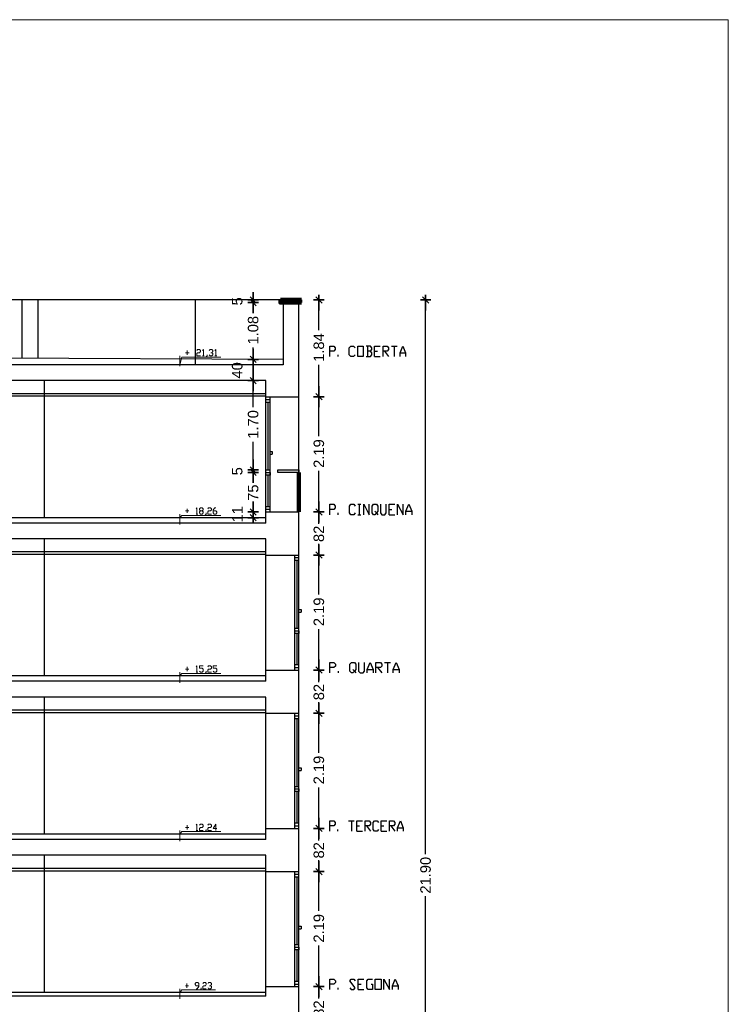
# Model space of a CAD drawing. Header units: metres. Extents: x -1 to 507, y -14 to 23.
# Tile 8 of 8: x 494 to 507, y 5 to 23. Entities that reach past the tile are written whole.
import ezdxf

# ---------------------------------------------------------------- set-up
doc = ezdxf.new("R2010")
doc.units = ezdxf.units.M
doc.header["$PDMODE"] = 65
doc.linetypes.add('CONTINUA', pattern=[0])
doc.layers.add('SECCIONS ACTUAL LONDRES 55', color=7, linetype='CONTINUA', lineweight=25)
doc.styles.add('ARIAL', font='arial.ttf')
doc.dimstyles.new('DIMSTYLE_2', dxfattribs={"dimtxt": 0.2, "dimasz": 0.2, "dimexe": 0, "dimexo": 1e-06, "dimgap": 0.1, "dimtad": 0, "dimrnd": 0.01, "dimzin": 4, "dimdsep": 46, "dimtxsty": 'ARIAL', "dimblk1": 'ALL_ML_STRICH', "dimblk2": 'ALL_ML_STRICH', "dimsah": 1, "dimcen": 0, "dimse1": 1, "dimse2": 1, "dimclrd": 2, "dimclre": 2, "dimclrt": 2, "dimadec": 0, "dimazin": 0, "dimtfac": 1, "dimtdec": 0, "dimtix": 1, "dimtmove": 2, "dimatfit": 3, "dimfxl": 0, "dimtzin": 0, "dimlwd": 0, "dimlwe": 35, "dimarcsym": 0})
doc.dimstyles.new('DIMSTYLE_3', dxfattribs={"dimtxt": 0.2, "dimasz": 0.2, "dimexe": 0, "dimexo": 1e-06, "dimgap": 0.1, "dimtad": 0, "dimrnd": 0.01, "dimzin": 4, "dimdsep": 46, "dimtxsty": 'ARIAL', "dimblk1": 'ALL_ML_STRICH', "dimblk2": 'ALL_ML_STRICH', "dimsah": 1, "dimcen": 0, "dimse1": 1, "dimse2": 1, "dimclrd": 2, "dimclre": 2, "dimclrt": 2, "dimadec": 0, "dimazin": 0, "dimtfac": 1, "dimtdec": 0, "dimtix": 1, "dimtmove": 2, "dimatfit": 3, "dimfxl": 0, "dimtzin": 0, "dimlwd": 0, "dimlwe": 35, "dimarcsym": 0})
doc.dimstyles.new('DIMSTYLE_5', dxfattribs={"dimtxt": 0.2, "dimasz": 0.2, "dimexe": 0, "dimexo": 1e-06, "dimgap": 0.1, "dimtad": 0, "dimdec": 0, "dimlfac": 100, "dimrnd": 1, "dimzin": 4, "dimdsep": 46, "dimtxsty": 'ARIAL', "dimblk1": 'ALL_ML_STRICH', "dimblk2": 'ALL_ML_STRICH', "dimsah": 1, "dimcen": 0, "dimse1": 1, "dimse2": 1, "dimclrd": 2, "dimclre": 2, "dimclrt": 2, "dimadec": 0, "dimazin": 0, "dimtfac": 1, "dimtdec": 0, "dimtix": 1, "dimtmove": 2, "dimatfit": 3, "dimfxl": 0, "dimtzin": 0, "dimlwd": 0, "dimlwe": 35, "dimarcsym": 0})
doc.dimstyles.new('DIMSTYLE_8', dxfattribs={"dimtxt": 0.2, "dimasz": 0.2, "dimexe": 0, "dimexo": 1e-06, "dimgap": 0.1, "dimtad": 2, "dimdec": 0, "dimlfac": 100, "dimrnd": 1, "dimzin": 4, "dimdsep": 46, "dimtxsty": 'ARIAL', "dimblk1": 'ALL_ML_STRICH', "dimblk2": 'ALL_ML_STRICH', "dimsah": 1, "dimcen": 0, "dimse1": 1, "dimse2": 1, "dimclrd": 2, "dimclre": 2, "dimclrt": 2, "dimadec": 0, "dimazin": 0, "dimtfac": 1, "dimtdec": 0, "dimtix": 1, "dimtmove": 2, "dimatfit": 3, "dimfxl": 0, "dimtvp": 1.2, "dimtzin": 0, "dimlwd": 0, "dimlwe": 35, "dimarcsym": 0})

# ---------------------------------------------------------------- blocks, each defined once
blk = doc.blocks.new('ALL_ML_STRICH')
at = {"color": 0, "linetype": 'ByBlock', "lineweight": -2}
for p, q in [((-1, 0), (0.5, 0)), ((-0.3, -0.3), (0.3, 0.3)), ((0, -0.5), (0, 0.5))]:
    blk.add_line(p, q, dxfattribs=at)
blk = doc.blocks.new('*D3')
at = {"layer": 'DEFPOINTS', "color": 2, "linetype": 'CONTINUA', "lineweight": 35, "transparency": 33554687}
for p in [(499.103, 17.923), (499.382, -3.977), (501.514, -3.977)]:
    blk.add_point(p, dxfattribs=at)
at = {"layer": 'SECCIONS ACTUAL LONDRES 55', "color": 2, "linetype": 'CONTINUA', "lineweight": -2, "transparency": 33554687}
for p, q in [((501.514, 7.38), (501.514, 17.923)), ((501.514, -3.977), (501.514, 6.58))]:
    blk.add_line(p, q, dxfattribs=at)
at = {"layer": 'SECCIONS ACTUAL LONDRES 55', "color": 2, "linetype": 'CONTINUA', "lineweight": 35, "transparency": 33554687, "xscale": 0.2, "yscale": 0.2, "zscale": 0.2}
for p, rotation in [((501.514, 17.923), 90), ((501.514, -3.977), 270)]:
    blk.add_blockref('ALL_ML_STRICH', p, dxfattribs=dict(at, rotation=rotation))
at = {"layer": 'SECCIONS ACTUAL LONDRES 55', "color": 2, "linetype": 'CONTINUA', "lineweight": 35, "transparency": 33554687, "insert": (501.514, 6.98), "char_height": 0.2, "width": 1, "attachment_point": 5, "rotation": 90, "style": 'ARIAL'}
blk.add_mtext('\\A1;{21.90}', dxfattribs=at)
blk = doc.blocks.new('*D20')
at = {"layer": 'DEFPOINTS', "color": 2, "linetype": 'CONTINUA', "lineweight": 35, "transparency": 33554687}
for p in [(498.472, 13.892), (498.232, 13.78), (498.278, 13.78)]:
    blk.add_point(p, dxfattribs=at)
at = {"layer": 'SECCIONS ACTUAL LONDRES 55', "color": 2, "linetype": 'CONTINUA', "lineweight": -2, "transparency": 33554687}
blk.add_line((498.232, 13.78), (498.232, 13.892), dxfattribs=at)
at = {"layer": 'SECCIONS ACTUAL LONDRES 55', "color": 2, "linetype": 'CONTINUA', "lineweight": 35, "transparency": 33554687, "xscale": 0.2, "yscale": 0.2, "zscale": 0.2}
for p, rotation in [((498.232, 13.892), 90), ((498.232, 13.78), 270)]:
    blk.add_blockref('ALL_ML_STRICH', p, dxfattribs=dict(at, rotation=rotation))
at = {"layer": 'SECCIONS ACTUAL LONDRES 55', "color": 2, "linetype": 'CONTINUA', "lineweight": 35, "transparency": 33554687, "insert": (497.932, 13.846), "char_height": 0.2, "width": 0.4, "attachment_point": 5, "rotation": 90, "style": 'ARIAL'}
blk.add_mtext('\\A1;{11}', dxfattribs=at)
blk = doc.blocks.new('*D21')
at = {"layer": 'DEFPOINTS', "color": 2, "linetype": 'CONTINUA', "lineweight": 35, "transparency": 33554687}
for p in [(498.701, 14.641), (498.232, 13.892), (498.472, 13.892)]:
    blk.add_point(p, dxfattribs=at)
at = {"layer": 'SECCIONS ACTUAL LONDRES 55', "color": 2, "linetype": 'CONTINUA', "lineweight": -2, "transparency": 33554687}
for p, q in [((498.232, 14.447), (498.232, 14.641)), ((498.232, 13.892), (498.232, 14.067))]:
    blk.add_line(p, q, dxfattribs=at)
at = {"layer": 'SECCIONS ACTUAL LONDRES 55', "color": 2, "linetype": 'CONTINUA', "lineweight": 35, "transparency": 33554687, "xscale": 0.2, "yscale": 0.2, "zscale": 0.2}
for p, rotation in [((498.232, 14.641), 90), ((498.232, 13.892), 270)]:
    blk.add_blockref('ALL_ML_STRICH', p, dxfattribs=dict(at, rotation=rotation))
at = {"layer": 'SECCIONS ACTUAL LONDRES 55', "color": 2, "linetype": 'CONTINUA', "lineweight": 35, "transparency": 33554687, "insert": (498.232, 14.257), "char_height": 0.2, "width": 0.4, "attachment_point": 5, "rotation": 90, "style": 'ARIAL'}
blk.add_mtext('\\A1;{75}', dxfattribs=at)
blk = doc.blocks.new('*D22')
at = {"layer": 'DEFPOINTS', "color": 2, "linetype": 'CONTINUA', "lineweight": 35, "transparency": 33554687}
for p in [(498.232, 14.641), (498.701, 14.691), (498.701, 14.641)]:
    blk.add_point(p, dxfattribs=at)
at = {"layer": 'SECCIONS ACTUAL LONDRES 55', "color": 2, "linetype": 'CONTINUA', "lineweight": -2, "transparency": 33554687}
blk.add_line((498.232, 14.641), (498.232, 14.691), dxfattribs=at)
at = {"layer": 'SECCIONS ACTUAL LONDRES 55', "color": 2, "linetype": 'CONTINUA', "lineweight": 35, "transparency": 33554687, "xscale": 0.2, "yscale": 0.2, "zscale": 0.2}
for p, rotation in [((498.232, 14.641), 270), ((498.232, 14.691), 90)]:
    blk.add_blockref('ALL_ML_STRICH', p, dxfattribs=dict(at, rotation=rotation))
at = {"layer": 'SECCIONS ACTUAL LONDRES 55', "color": 2, "linetype": 'CONTINUA', "lineweight": 35, "transparency": 33554687, "insert": (497.929, 14.664), "char_height": 0.2, "width": 0.2, "attachment_point": 5, "rotation": 90, "style": 'ARIAL'}
blk.add_mtext('\\A1;{5}', dxfattribs=at)
blk = doc.blocks.new('*D23')
at = {"layer": 'DEFPOINTS', "color": 2, "linetype": 'CONTINUA', "lineweight": 35, "transparency": 33554687}
for p in [(498.355, 16.39), (498.232, 14.691), (498.701, 14.691)]:
    blk.add_point(p, dxfattribs=at)
at = {"layer": 'SECCIONS ACTUAL LONDRES 55', "color": 2, "linetype": 'CONTINUA', "lineweight": -2, "transparency": 33554687}
for p, q in [((498.232, 15.885), (498.232, 16.39)), ((498.232, 14.691), (498.232, 15.225))]:
    blk.add_line(p, q, dxfattribs=at)
at = {"layer": 'SECCIONS ACTUAL LONDRES 55', "color": 2, "linetype": 'CONTINUA', "lineweight": 35, "transparency": 33554687, "xscale": 0.2, "yscale": 0.2, "zscale": 0.2}
for p, rotation in [((498.232, 16.39), 90), ((498.232, 14.691), 270)]:
    blk.add_blockref('ALL_ML_STRICH', p, dxfattribs=dict(at, rotation=rotation))
at = {"layer": 'SECCIONS ACTUAL LONDRES 55', "color": 2, "linetype": 'CONTINUA', "lineweight": 35, "transparency": 33554687, "insert": (498.232, 15.555), "char_height": 0.2, "width": 0.8, "attachment_point": 5, "rotation": 90, "style": 'ARIAL'}
blk.add_mtext('\\A1;{1.70}', dxfattribs=at)
blk = doc.blocks.new('*D24')
at = {"layer": 'DEFPOINTS', "color": 2, "linetype": 'CONTINUA', "lineweight": 35, "transparency": 33554687}
for p in [(498.727, 16.793), (498.232, 16.39), (498.355, 16.39)]:
    blk.add_point(p, dxfattribs=at)
at = {"layer": 'SECCIONS ACTUAL LONDRES 55', "color": 2, "linetype": 'CONTINUA', "lineweight": -2, "transparency": 33554687}
blk.add_line((498.232, 16.39), (498.232, 16.793), dxfattribs=at)
at = {"layer": 'SECCIONS ACTUAL LONDRES 55', "color": 2, "linetype": 'CONTINUA', "lineweight": 35, "transparency": 33554687, "xscale": 0.2, "yscale": 0.2, "zscale": 0.2}
for p, rotation in [((498.232, 16.793), 90), ((498.232, 16.39), 270)]:
    blk.add_blockref('ALL_ML_STRICH', p, dxfattribs=dict(at, rotation=rotation))
at = {"layer": 'SECCIONS ACTUAL LONDRES 55', "color": 2, "linetype": 'CONTINUA', "lineweight": 35, "transparency": 33554687, "insert": (497.929, 16.583), "char_height": 0.2, "width": 0.4, "attachment_point": 5, "rotation": 90, "style": 'ARIAL'}
blk.add_mtext('\\A1;{40}', dxfattribs=at)
blk = doc.blocks.new('*D25')
at = {"layer": 'DEFPOINTS', "color": 2, "linetype": 'CONTINUA', "lineweight": 35, "transparency": 33554687}
for p in [(498.752, 17.873), (498.232, 16.793), (498.727, 16.793)]:
    blk.add_point(p, dxfattribs=at)
at = {"layer": 'SECCIONS ACTUAL LONDRES 55', "color": 2, "linetype": 'CONTINUA', "lineweight": -2, "transparency": 33554687}
for p, q in [((498.232, 17.677), (498.232, 17.873)), ((498.232, 16.793), (498.232, 17.017))]:
    blk.add_line(p, q, dxfattribs=at)
at = {"layer": 'SECCIONS ACTUAL LONDRES 55', "color": 2, "linetype": 'CONTINUA', "lineweight": 35, "transparency": 33554687, "xscale": 0.2, "yscale": 0.2, "zscale": 0.2}
for p, rotation in [((498.232, 17.873), 90), ((498.232, 16.793), 270)]:
    blk.add_blockref('ALL_ML_STRICH', p, dxfattribs=dict(at, rotation=rotation))
at = {"layer": 'SECCIONS ACTUAL LONDRES 55', "color": 2, "linetype": 'CONTINUA', "lineweight": 35, "transparency": 33554687, "insert": (498.232, 17.347), "char_height": 0.2, "width": 0.8, "attachment_point": 5, "rotation": 90, "style": 'ARIAL'}
blk.add_mtext('\\A1;{1.08}', dxfattribs=at)
blk = doc.blocks.new('*D26')
at = {"layer": 'DEFPOINTS', "color": 2, "linetype": 'CONTINUA', "lineweight": 35, "transparency": 33554687}
for p in [(498.232, 17.873), (498.752, 17.923), (498.752, 17.873)]:
    blk.add_point(p, dxfattribs=at)
at = {"layer": 'SECCIONS ACTUAL LONDRES 55', "color": 2, "linetype": 'CONTINUA', "lineweight": -2, "transparency": 33554687}
blk.add_line((498.232, 17.873), (498.232, 17.923), dxfattribs=at)
at = {"layer": 'SECCIONS ACTUAL LONDRES 55', "color": 2, "linetype": 'CONTINUA', "lineweight": 35, "transparency": 33554687, "xscale": 0.2, "yscale": 0.2, "zscale": 0.2}
for p, rotation in [((498.232, 17.873), 270), ((498.232, 17.923), 90)]:
    blk.add_blockref('ALL_ML_STRICH', p, dxfattribs=dict(at, rotation=rotation))
at = {"layer": 'SECCIONS ACTUAL LONDRES 55', "color": 2, "linetype": 'CONTINUA', "lineweight": 35, "transparency": 33554687, "insert": (497.929, 17.896), "char_height": 0.2, "width": 0.2, "attachment_point": 5, "rotation": 90, "style": 'ARIAL'}
blk.add_mtext('\\A1;{5}', dxfattribs=at)
blk = doc.blocks.new('*D92')
at = {"layer": 'DEFPOINTS', "color": 2, "linetype": 'CONTINUA', "lineweight": 35, "transparency": 33554687}
for p in [(499.103, 4.862), (499.103, 4.041), (499.483, 4.041)]:
    blk.add_point(p, dxfattribs=at)
at = {"layer": 'SECCIONS ACTUAL LONDRES 55', "color": 2, "linetype": 'CONTINUA', "lineweight": -2, "transparency": 33554687}
for p, q in [((499.483, 4.634), (499.483, 4.862)), ((499.483, 4.041), (499.483, 4.254))]:
    blk.add_line(p, q, dxfattribs=at)
at = {"layer": 'SECCIONS ACTUAL LONDRES 55', "color": 2, "linetype": 'CONTINUA', "lineweight": 35, "transparency": 33554687, "xscale": 0.2, "yscale": 0.2, "zscale": 0.2}
for p, rotation in [((499.483, 4.862), 90), ((499.483, 4.041), 270)]:
    blk.add_blockref('ALL_ML_STRICH', p, dxfattribs=dict(at, rotation=rotation))
at = {"layer": 'SECCIONS ACTUAL LONDRES 55', "color": 2, "linetype": 'CONTINUA', "lineweight": 35, "transparency": 33554687, "insert": (499.483, 4.444), "char_height": 0.2, "width": 0.4, "attachment_point": 5, "rotation": 90, "style": 'ARIAL'}
blk.add_mtext('\\A1;{82}', dxfattribs=at)
blk = doc.blocks.new('*D93')
at = {"layer": 'DEFPOINTS', "color": 2, "linetype": 'CONTINUA', "lineweight": 35, "transparency": 33554687}
for p in [(499.103, 7.051), (499.103, 4.862), (499.483, 4.862)]:
    blk.add_point(p, dxfattribs=at)
at = {"layer": 'SECCIONS ACTUAL LONDRES 55', "color": 2, "linetype": 'CONTINUA', "lineweight": -2, "transparency": 33554687}
for p, q in [((499.483, 6.301), (499.483, 7.051)), ((499.483, 4.862), (499.483, 5.641))]:
    blk.add_line(p, q, dxfattribs=at)
at = {"layer": 'SECCIONS ACTUAL LONDRES 55', "color": 2, "linetype": 'CONTINUA', "lineweight": 35, "transparency": 33554687, "xscale": 0.2, "yscale": 0.2, "zscale": 0.2}
for p, rotation in [((499.483, 7.051), 90), ((499.483, 4.862), 270)]:
    blk.add_blockref('ALL_ML_STRICH', p, dxfattribs=dict(at, rotation=rotation))
at = {"layer": 'SECCIONS ACTUAL LONDRES 55', "color": 2, "linetype": 'CONTINUA', "lineweight": 35, "transparency": 33554687, "insert": (499.483, 5.971), "char_height": 0.2, "width": 0.8, "attachment_point": 5, "rotation": 90, "style": 'ARIAL'}
blk.add_mtext('\\A1;{2.19}', dxfattribs=at)
blk = doc.blocks.new('*D94')
at = {"layer": 'DEFPOINTS', "color": 2, "linetype": 'CONTINUA', "lineweight": 35, "transparency": 33554687}
for p in [(499.103, 7.872), (499.103, 7.051), (499.483, 7.051)]:
    blk.add_point(p, dxfattribs=at)
at = {"layer": 'SECCIONS ACTUAL LONDRES 55', "color": 2, "linetype": 'CONTINUA', "lineweight": -2, "transparency": 33554687}
for p, q in [((499.483, 7.644), (499.483, 7.872)), ((499.483, 7.051), (499.483, 7.264))]:
    blk.add_line(p, q, dxfattribs=at)
at = {"layer": 'SECCIONS ACTUAL LONDRES 55', "color": 2, "linetype": 'CONTINUA', "lineweight": 35, "transparency": 33554687, "xscale": 0.2, "yscale": 0.2, "zscale": 0.2}
for p, rotation in [((499.483, 7.872), 90), ((499.483, 7.051), 270)]:
    blk.add_blockref('ALL_ML_STRICH', p, dxfattribs=dict(at, rotation=rotation))
at = {"layer": 'SECCIONS ACTUAL LONDRES 55', "color": 2, "linetype": 'CONTINUA', "lineweight": 35, "transparency": 33554687, "insert": (499.483, 7.454), "char_height": 0.2, "width": 0.4, "attachment_point": 5, "rotation": 90, "style": 'ARIAL'}
blk.add_mtext('\\A1;{82}', dxfattribs=at)
blk = doc.blocks.new('*D95')
at = {"layer": 'DEFPOINTS', "color": 2, "linetype": 'CONTINUA', "lineweight": 35, "transparency": 33554687}
for p in [(499.103, 10.061), (499.103, 7.872), (499.483, 7.872)]:
    blk.add_point(p, dxfattribs=at)
at = {"layer": 'SECCIONS ACTUAL LONDRES 55', "color": 2, "linetype": 'CONTINUA', "lineweight": -2, "transparency": 33554687}
for p, q in [((499.483, 9.311), (499.483, 10.061)), ((499.483, 7.872), (499.483, 8.651))]:
    blk.add_line(p, q, dxfattribs=at)
at = {"layer": 'SECCIONS ACTUAL LONDRES 55', "color": 2, "linetype": 'CONTINUA', "lineweight": 35, "transparency": 33554687, "xscale": 0.2, "yscale": 0.2, "zscale": 0.2}
for p, rotation in [((499.483, 10.061), 90), ((499.483, 7.872), 270)]:
    blk.add_blockref('ALL_ML_STRICH', p, dxfattribs=dict(at, rotation=rotation))
at = {"layer": 'SECCIONS ACTUAL LONDRES 55', "color": 2, "linetype": 'CONTINUA', "lineweight": 35, "transparency": 33554687, "insert": (499.483, 8.981), "char_height": 0.2, "width": 0.8, "attachment_point": 5, "rotation": 90, "style": 'ARIAL'}
blk.add_mtext('\\A1;{2.19}', dxfattribs=at)
blk = doc.blocks.new('*D96')
at = {"layer": 'DEFPOINTS', "color": 2, "linetype": 'CONTINUA', "lineweight": 35, "transparency": 33554687}
for p in [(499.103, 10.882), (499.103, 10.061), (499.483, 10.061)]:
    blk.add_point(p, dxfattribs=at)
at = {"layer": 'SECCIONS ACTUAL LONDRES 55', "color": 2, "linetype": 'CONTINUA', "lineweight": -2, "transparency": 33554687}
for p, q in [((499.483, 10.654), (499.483, 10.882)), ((499.483, 10.061), (499.483, 10.274))]:
    blk.add_line(p, q, dxfattribs=at)
at = {"layer": 'SECCIONS ACTUAL LONDRES 55', "color": 2, "linetype": 'CONTINUA', "lineweight": 35, "transparency": 33554687, "xscale": 0.2, "yscale": 0.2, "zscale": 0.2}
for p, rotation in [((499.483, 10.882), 90), ((499.483, 10.061), 270)]:
    blk.add_blockref('ALL_ML_STRICH', p, dxfattribs=dict(at, rotation=rotation))
at = {"layer": 'SECCIONS ACTUAL LONDRES 55', "color": 2, "linetype": 'CONTINUA', "lineweight": 35, "transparency": 33554687, "insert": (499.483, 10.464), "char_height": 0.2, "width": 0.4, "attachment_point": 5, "rotation": 90, "style": 'ARIAL'}
blk.add_mtext('\\A1;{82}', dxfattribs=at)
blk = doc.blocks.new('*D97')
at = {"layer": 'DEFPOINTS', "color": 2, "linetype": 'CONTINUA', "lineweight": 35, "transparency": 33554687}
for p in [(499.103, 13.071), (499.103, 10.882), (499.483, 10.882)]:
    blk.add_point(p, dxfattribs=at)
at = {"layer": 'SECCIONS ACTUAL LONDRES 55', "color": 2, "linetype": 'CONTINUA', "lineweight": -2, "transparency": 33554687}
for p, q in [((499.483, 12.321), (499.483, 13.071)), ((499.483, 10.882), (499.483, 11.661))]:
    blk.add_line(p, q, dxfattribs=at)
at = {"layer": 'SECCIONS ACTUAL LONDRES 55', "color": 2, "linetype": 'CONTINUA', "lineweight": 35, "transparency": 33554687, "xscale": 0.2, "yscale": 0.2, "zscale": 0.2}
for p, rotation in [((499.483, 13.071), 90), ((499.483, 10.882), 270)]:
    blk.add_blockref('ALL_ML_STRICH', p, dxfattribs=dict(at, rotation=rotation))
at = {"layer": 'SECCIONS ACTUAL LONDRES 55', "color": 2, "linetype": 'CONTINUA', "lineweight": 35, "transparency": 33554687, "insert": (499.483, 11.991), "char_height": 0.2, "width": 0.8, "attachment_point": 5, "rotation": 90, "style": 'ARIAL'}
blk.add_mtext('\\A1;{2.19}', dxfattribs=at)
blk = doc.blocks.new('*D98')
at = {"layer": 'DEFPOINTS', "color": 2, "linetype": 'CONTINUA', "lineweight": 35, "transparency": 33554687}
for p in [(499.103, 13.892), (499.103, 13.071), (499.483, 13.071)]:
    blk.add_point(p, dxfattribs=at)
at = {"layer": 'SECCIONS ACTUAL LONDRES 55', "color": 2, "linetype": 'CONTINUA', "lineweight": -2, "transparency": 33554687}
for p, q in [((499.483, 13.664), (499.483, 13.892)), ((499.483, 13.071), (499.483, 13.284))]:
    blk.add_line(p, q, dxfattribs=at)
at = {"layer": 'SECCIONS ACTUAL LONDRES 55', "color": 2, "linetype": 'CONTINUA', "lineweight": 35, "transparency": 33554687, "xscale": 0.2, "yscale": 0.2, "zscale": 0.2}
for p, rotation in [((499.483, 13.892), 90), ((499.483, 13.071), 270)]:
    blk.add_blockref('ALL_ML_STRICH', p, dxfattribs=dict(at, rotation=rotation))
at = {"layer": 'SECCIONS ACTUAL LONDRES 55', "color": 2, "linetype": 'CONTINUA', "lineweight": 35, "transparency": 33554687, "insert": (499.483, 13.474), "char_height": 0.2, "width": 0.4, "attachment_point": 5, "rotation": 90, "style": 'ARIAL'}
blk.add_mtext('\\A1;{82}', dxfattribs=at)
blk = doc.blocks.new('*D99')
at = {"layer": 'DEFPOINTS', "color": 2, "linetype": 'CONTINUA', "lineweight": 35, "transparency": 33554687}
for p in [(499.103, 16.081), (499.103, 13.892), (499.483, 13.892)]:
    blk.add_point(p, dxfattribs=at)
at = {"layer": 'SECCIONS ACTUAL LONDRES 55', "color": 2, "linetype": 'CONTINUA', "lineweight": -2, "transparency": 33554687}
for p, q in [((499.483, 15.331), (499.483, 16.081)), ((499.483, 13.892), (499.483, 14.671))]:
    blk.add_line(p, q, dxfattribs=at)
at = {"layer": 'SECCIONS ACTUAL LONDRES 55', "color": 2, "linetype": 'CONTINUA', "lineweight": 35, "transparency": 33554687, "xscale": 0.2, "yscale": 0.2, "zscale": 0.2}
for p, rotation in [((499.483, 16.081), 90), ((499.483, 13.892), 270)]:
    blk.add_blockref('ALL_ML_STRICH', p, dxfattribs=dict(at, rotation=rotation))
at = {"layer": 'SECCIONS ACTUAL LONDRES 55', "color": 2, "linetype": 'CONTINUA', "lineweight": 35, "transparency": 33554687, "insert": (499.483, 15.001), "char_height": 0.2, "width": 0.8, "attachment_point": 5, "rotation": 90, "style": 'ARIAL'}
blk.add_mtext('\\A1;{2.19}', dxfattribs=at)
blk = doc.blocks.new('*D100')
at = {"layer": 'DEFPOINTS', "color": 2, "linetype": 'CONTINUA', "lineweight": 35, "transparency": 33554687}
for p in [(499.103, 17.923), (499.103, 16.081), (499.483, 16.081)]:
    blk.add_point(p, dxfattribs=at)
at = {"layer": 'SECCIONS ACTUAL LONDRES 55', "color": 2, "linetype": 'CONTINUA', "lineweight": -2, "transparency": 33554687}
for p, q in [((499.483, 17.347), (499.483, 17.923)), ((499.483, 16.081), (499.483, 16.687))]:
    blk.add_line(p, q, dxfattribs=at)
at = {"layer": 'SECCIONS ACTUAL LONDRES 55', "color": 2, "linetype": 'CONTINUA', "lineweight": 35, "transparency": 33554687, "xscale": 0.2, "yscale": 0.2, "zscale": 0.2}
for p, rotation in [((499.483, 17.923), 90), ((499.483, 16.081), 270)]:
    blk.add_blockref('ALL_ML_STRICH', p, dxfattribs=dict(at, rotation=rotation))
at = {"layer": 'SECCIONS ACTUAL LONDRES 55', "color": 2, "linetype": 'CONTINUA', "lineweight": 35, "transparency": 33554687, "insert": (499.483, 17.017), "char_height": 0.2, "width": 0.8, "attachment_point": 5, "rotation": 90, "style": 'ARIAL'}
blk.add_mtext('\\A1;{1.84}', dxfattribs=at)

msp = doc.modelspace()

# ---------------------------------------------------------------- hatches: boundary and pattern name
at = {"layer": 'SECCIONS ACTUAL LONDRES 55', "linetype": 'CONTINUA', "lineweight": 140, "transparency": 33554687}
msp.add_hatch(color=240, dxfattribs=at).paths.add_polyline_path([(498.752, 17.873), (499.153, 17.873), (499.153, 17.923), (498.752, 17.923)])

# ---------------------------------------------------------------- linework, layer by layer
at = {"layer": 'SECCIONS ACTUAL LONDRES 55', "color": 7, "linetype": 'CONTINUA', "lineweight": 25, "transparency": 33554687}
for p, q in [((499.103, 17.923), (488.782, 17.923)), ((493.832, 17.923), (493.832, 16.813)), ((494.133, 17.923), (494.133, 16.813)), ((497.13, 17.923), (497.13, 16.69)), ((498.752, 17.923), (499.153, 17.923)), ((498.752, 17.873), (498.752, 17.923)), ((499.153, 17.873), (498.752, 17.873)), ((498.802, 17.873), (498.802, 16.69)), ((499.103, 0.709), (499.103, 17.873)), ((499.153, 17.923), (499.153, 17.873)), ((500.409, 17.046), (500.409, 16.847)), ((500.866, 17.046), (500.972, 17.046)), ((500.917, 17.046), (500.917, 16.847)), ((499.85, 16.847), (499.85, 16.881)), ((500.544, 16.949), (500.599, 16.949)), ((500.73, 16.949), (500.811, 16.847)), ((501.027, 16.915), (501.133, 16.915)), ((498.802, 16.69), (472.847, 16.69)), ((498.802, 16.792), (488.782, 16.839)), ((500.544, 16.847), (500.65, 16.847)), ((498.472, 16.39), (472.847, 16.39)), ((494.26, 13.78), (494.26, 16.39)), ((498.472, 13.68), (498.472, 16.39)), ((498.472, 16.14), (472.847, 16.14)), ((498.472, 16.09), (472.847, 16.09)), ((498.472, 16.081), (499.103, 16.081)), ((498.472, 16.031), (498.553, 16.031)), ((498.472, 15.981), (498.553, 15.981)), ((498.512, 15.981), (498.512, 14.691)), ((498.553, 13.892), (498.553, 16.081)), ((498.553, 15.042), (498.593, 15.042)), ((498.553, 14.992), (498.593, 14.992)), ((498.593, 15.042), (498.593, 15.042)), ((498.593, 15.042), (498.593, 14.992)), ((498.593, 14.992), (498.593, 14.992)), ((498.472, 14.691), (498.553, 14.691)), ((498.472, 14.641), (498.553, 14.641)), ((498.512, 14.691), (498.553, 14.691)), ((498.512, 14.641), (498.553, 14.641)), ((498.553, 14.641), (498.553, 14.591)), ((498.553, 14.591), (498.472, 14.591)), ((498.512, 14.591), (498.512, 13.996)), ((498.472, 13.996), (498.553, 13.996)), ((498.472, 13.941), (498.553, 13.941)), ((498.472, 13.892), (499.103, 13.892)), ((499.85, 13.837), (499.85, 13.871)), ((500.227, 14.036), (500.282, 14.036)), ((500.252, 14.036), (500.252, 13.837)), ((500.819, 13.939), (500.874, 13.939)), ((501.141, 13.905), (501.251, 13.905)), ((498.472, 13.78), (472.847, 13.78)), ((498.472, 13.68), (472.847, 13.68)), ((500.227, 13.837), (500.282, 13.837)), ((500.819, 13.837), (500.929, 13.837)), ((498.472, 13.38), (472.847, 13.38)), ((494.26, 10.77), (494.26, 13.38)), ((498.472, 10.67), (498.472, 13.38)), ((498.472, 13.13), (472.847, 13.13)), ((498.472, 13.08), (472.847, 13.08)), ((498.472, 13.071), (499.103, 13.071)), ((499.023, 10.882), (499.023, 13.071)), ((499.023, 13.021), (499.103, 13.021)), ((499.023, 12.971), (499.103, 12.971)), ((499.063, 12.971), (499.063, 11.681)), ((499.103, 10.882), (499.103, 13.071)), ((499.103, 12.032), (499.143, 12.032)), ((499.143, 12.032), (499.143, 12.032)), ((499.143, 12.032), (499.143, 11.982)), ((499.103, 11.982), (499.143, 11.982)), ((499.143, 11.982), (499.143, 11.982)), ((499.023, 11.681), (499.103, 11.681)), ((499.023, 11.631), (499.103, 11.631)), ((499.063, 11.681), (499.103, 11.681)), ((499.063, 11.631), (499.103, 11.631)), ((499.103, 11.631), (499.103, 11.581)), ((499.103, 11.581), (499.023, 11.581)), ((499.063, 11.581), (499.063, 10.986)), ((498.472, 10.882), (499.103, 10.882)), ((499.023, 10.986), (499.103, 10.986)), ((499.023, 10.931), (499.103, 10.931)), ((500.404, 10.895), (500.515, 10.895)), ((500.599, 10.929), (500.68, 10.827)), ((500.735, 11.026), (500.845, 11.026)), ((500.79, 11.026), (500.79, 10.827)), ((500.9, 10.895), (501.01, 10.895)), ((498.472, 10.77), (472.847, 10.77)), ((499.854, 10.827), (499.854, 10.861)), ((498.472, 10.67), (472.847, 10.67)), ((498.472, 10.37), (472.847, 10.37)), ((494.26, 7.76), (494.26, 10.37)), ((498.472, 7.66), (498.472, 10.37)), ((498.472, 10.12), (472.847, 10.12)), ((498.472, 10.07), (472.847, 10.07)), ((498.472, 10.061), (499.103, 10.061)), ((499.023, 7.872), (499.023, 10.061)), ((499.023, 10.011), (499.103, 10.011)), ((499.023, 9.961), (499.103, 9.961)), ((499.063, 9.961), (499.063, 8.671)), ((499.103, 7.872), (499.103, 10.061)), ((499.103, 9.022), (499.143, 9.022)), ((499.143, 9.022), (499.143, 9.022)), ((499.143, 9.022), (499.143, 8.972)), ((499.103, 8.972), (499.143, 8.972)), ((499.143, 8.972), (499.143, 8.972)), ((499.023, 8.671), (499.103, 8.671)), ((499.023, 8.621), (499.103, 8.621)), ((499.063, 8.671), (499.103, 8.671)), ((499.063, 8.621), (499.103, 8.621)), ((499.103, 8.621), (499.103, 8.571)), ((499.103, 8.571), (499.023, 8.571)), ((499.063, 8.571), (499.063, 7.976)), ((498.472, 7.872), (499.103, 7.872)), ((499.023, 7.976), (499.103, 7.976)), ((499.023, 7.921), (499.103, 7.921)), ((500.049, 8.016), (500.155, 8.016)), ((500.104, 8.016), (500.104, 7.817)), ((500.206, 7.919), (500.256, 7.919)), ((500.388, 7.919), (500.464, 7.817)), ((500.671, 7.919), (500.722, 7.919)), ((500.853, 7.919), (500.929, 7.817)), ((500.98, 7.885), (501.086, 7.885)), ((498.472, 7.76), (472.847, 7.76)), ((499.846, 7.817), (499.846, 7.851)), ((500.206, 7.817), (500.311, 7.817)), ((500.671, 7.817), (500.777, 7.817)), ((498.472, 7.66), (472.847, 7.66)), ((498.472, 7.36), (472.847, 7.36)), ((494.26, 4.75), (494.26, 7.36)), ((498.472, 4.679), (498.472, 7.36)), ((498.472, 7.11), (472.847, 7.11)), ((498.472, 7.06), (472.847, 7.06)), ((498.472, 7.051), (499.103, 7.051)), ((499.023, 4.862), (499.023, 7.051)), ((499.023, 7.001), (499.103, 7.001)), ((499.023, 6.951), (499.103, 6.951)), ((499.063, 6.951), (499.063, 5.661)), ((499.103, 4.862), (499.103, 7.051)), ((499.103, 6.012), (499.143, 6.012)), ((499.143, 6.012), (499.143, 6.012)), ((499.143, 6.012), (499.143, 5.962)), ((499.103, 5.962), (499.143, 5.962)), ((499.143, 5.962), (499.143, 5.962)), ((499.023, 5.661), (499.103, 5.661)), ((499.063, 5.661), (499.103, 5.661)), ((499.023, 5.611), (499.103, 5.611)), ((499.103, 5.561), (499.023, 5.561)), ((499.063, 5.611), (499.103, 5.611)), ((499.063, 5.561), (499.063, 4.966)), ((499.103, 5.611), (499.103, 5.561)), ((499.023, 4.966), (499.103, 4.966)), ((499.023, 4.911), (499.103, 4.911)), ((500.231, 4.909), (500.286, 4.909)), ((500.883, 4.875), (500.993, 4.875)), ((498.472, 4.75), (472.847, 4.75)), ((498.472, 4.862), (499.103, 4.862)), ((499.85, 4.807), (499.85, 4.841)), ((500.231, 4.807), (500.341, 4.807)), ((498.472, 4.679), (472.847, 4.679))]:
    msp.add_line(p, q, dxfattribs=at)
at = {"layer": 'SECCIONS ACTUAL LONDRES 55', "color": 240, "linetype": 'CONTINUA', "lineweight": 140, "transparency": 33554687}
for p, q in [((499.153, 17.923), (498.752, 17.923)), ((499.103, 14.641), (499.103, 13.892))]:
    msp.add_line(p, q, dxfattribs=at)
at = {"layer": 'SECCIONS ACTUAL LONDRES 55', "color": 52, "linetype": 'CONTINUA', "lineweight": 13, "transparency": 33554687}
for p, q in [((496.839, 16.661), (496.839, 16.86)), ((497.013, 16.919), (496.941, 16.919)), ((496.975, 16.881), (496.975, 16.962)), ((497.267, 16.86), (497.301, 16.86)), ((497.5, 16.86), (497.538, 16.86)), ((496.738, 16.69), (496.941, 16.69)), ((497.009, 13.909), (496.941, 13.909)), ((496.975, 13.871), (496.975, 13.952)), ((496.738, 13.78), (496.941, 13.78)), ((496.839, 13.651), (496.839, 13.85)), ((497.144, 13.85), (497.178, 13.85)), ((497.009, 10.899), (496.941, 10.899)), ((496.975, 10.861), (496.975, 10.942)), ((496.738, 10.77), (496.941, 10.77)), ((496.839, 10.641), (496.839, 10.84)), ((497.144, 10.84), (497.178, 10.84)), ((497.009, 7.889), (496.941, 7.889)), ((496.975, 7.851), (496.975, 7.932)), ((496.738, 7.76), (496.941, 7.76)), ((496.839, 7.631), (496.839, 7.83)), ((497.144, 7.83), (497.178, 7.83)), ((497.004, 4.879), (496.941, 4.879)), ((496.97, 4.841), (496.97, 4.922)), ((496.738, 4.75), (496.941, 4.75)), ((496.839, 4.631), (496.839, 4.82))]:
    msp.add_line(p, q, dxfattribs=at)
msp.add_lwpolyline([(460.681, 23.253), (507.276, 23.253), (507.276, -13.64), (460.681, -13.64), (460.681, 23.253)], close=True, dxfattribs=at)
at = {"layer": 'SECCIONS ACTUAL LONDRES 55', "color": 240, "linetype": 'CONTINUA', "lineweight": 140, "transparency": 33554687}
msp.add_lwpolyline([(498.752, 17.923), (498.752, 17.873), (499.153, 17.873)], dxfattribs=at)
at = {"layer": 'SECCIONS ACTUAL LONDRES 55', "color": 7, "linetype": 'CONTINUA', "lineweight": 25, "transparency": 33554687}
for points in [[(499.689, 16.847), (499.689, 17.046), (499.769, 17.046), (499.795, 17.012), (499.795, 16.979), (499.769, 16.949), (499.689, 16.949)], [(500.172, 16.881), (500.142, 16.847), (500.091, 16.847), (500.062, 16.881), (500.062, 17.012), (500.091, 17.046), (500.142, 17.046), (500.172, 17.012)], [(500.464, 16.949), (500.489, 16.979), (500.489, 17.012), (500.464, 17.046), (500.383, 17.046)], [(500.544, 16.847), (500.544, 17.046), (500.65, 17.046)], [(500.705, 16.847), (500.705, 17.046), (500.785, 17.046), (500.811, 17.012), (500.811, 16.979), (500.785, 16.949), (500.705, 16.949)], [(501.027, 16.847), (501.027, 16.915), (501.078, 17.046), (501.133, 16.915), (501.133, 16.847)], [(500.383, 16.847), (500.464, 16.847), (500.489, 16.881), (500.489, 16.915), (500.464, 16.949), (500.409, 16.949)], [(499.689, 13.837), (499.689, 14.036), (499.769, 14.036), (499.795, 14.002), (499.795, 13.969), (499.769, 13.939), (499.689, 13.939)], [(500.172, 13.871), (500.146, 13.837), (500.091, 13.837), (500.066, 13.871), (500.066, 14.002), (500.091, 14.036), (500.146, 14.036), (500.172, 14.002)], [(500.337, 13.837), (500.337, 14.036), (500.443, 13.837), (500.443, 14.036)], [(500.548, 13.905), (500.578, 13.871), (500.548, 13.837), (500.523, 13.837), (500.498, 13.871), (500.498, 14.002), (500.523, 14.036), (500.578, 14.036), (500.603, 14.002), (500.603, 13.905), (500.578, 13.871), (500.603, 13.837)], [(500.658, 14.036), (500.658, 13.871), (500.684, 13.837), (500.739, 13.837), (500.764, 13.871), (500.764, 14.036)], [(500.819, 13.837), (500.819, 14.036), (500.929, 14.036)], [(500.98, 13.837), (500.98, 14.036), (501.09, 13.837), (501.09, 14.036)], [(501.141, 13.837), (501.141, 13.905), (501.196, 14.036), (501.251, 13.905), (501.251, 13.837)], [(499.689, 10.827), (499.689, 11.026), (499.769, 11.026), (499.799, 10.992), (499.799, 10.959), (499.769, 10.929), (499.689, 10.929)], [(500.129, 10.895), (500.159, 10.861), (500.129, 10.827), (500.104, 10.827), (500.074, 10.861), (500.074, 10.992), (500.104, 11.026), (500.159, 11.026), (500.184, 10.992), (500.184, 10.895), (500.159, 10.861), (500.184, 10.827)], [(500.239, 11.026), (500.239, 10.861), (500.269, 10.827), (500.324, 10.827), (500.349, 10.861), (500.349, 11.026)], [(500.404, 10.827), (500.404, 10.895), (500.46, 11.026), (500.515, 10.895), (500.515, 10.827)], [(500.57, 10.827), (500.57, 11.026), (500.654, 11.026), (500.68, 10.992), (500.68, 10.959), (500.654, 10.929), (500.57, 10.929)], [(500.9, 10.827), (500.9, 10.895), (500.955, 11.026), (501.01, 10.895), (501.01, 10.827)], [(499.689, 7.817), (499.689, 8.016), (499.765, 8.016), (499.791, 7.982), (499.791, 7.949), (499.765, 7.919), (499.689, 7.919)], [(500.206, 7.817), (500.206, 8.016), (500.311, 8.016)], [(500.362, 7.817), (500.362, 8.016), (500.438, 8.016), (500.464, 7.982), (500.464, 7.949), (500.438, 7.919), (500.362, 7.919)], [(500.62, 7.851), (500.595, 7.817), (500.544, 7.817), (500.515, 7.851), (500.515, 7.982), (500.544, 8.016), (500.595, 8.016), (500.62, 7.982)], [(500.671, 7.817), (500.671, 8.016), (500.777, 8.016)], [(500.828, 7.817), (500.828, 8.016), (500.904, 8.016), (500.929, 7.982), (500.929, 7.949), (500.904, 7.919), (500.828, 7.919)], [(500.98, 7.817), (500.98, 7.885), (501.035, 8.016), (501.086, 7.885), (501.086, 7.817)], [(499.689, 4.807), (499.689, 5.006), (499.769, 5.006), (499.799, 4.972), (499.799, 4.943), (499.769, 4.909), (499.689, 4.909)], [(500.07, 4.841), (500.095, 4.807), (500.15, 4.807), (500.176, 4.841), (500.07, 4.972), (500.095, 5.006), (500.15, 5.006), (500.176, 4.972)], [(500.231, 4.807), (500.231, 5.006), (500.341, 5.006)], [(500.476, 4.909), (500.502, 4.909), (500.502, 4.807), (500.421, 4.807), (500.396, 4.841), (500.396, 4.972), (500.421, 5.006), (500.502, 5.006)], [(500.718, 4.807), (500.718, 5.006), (500.828, 4.807), (500.828, 5.006)], [(500.883, 4.807), (500.883, 4.875), (500.938, 5.006), (500.993, 4.875), (500.993, 4.807)]]:
    msp.add_lwpolyline(points, dxfattribs=at)
for points in [[(500.222, 16.847), (500.222, 17.046), (500.328, 17.046), (500.328, 16.847), (500.222, 16.847)], [(498.701, 14.691), (499.103, 14.691), (499.103, 14.641), (498.701, 14.641), (498.701, 14.691)], [(500.557, 4.807), (500.557, 5.006), (500.667, 5.006), (500.667, 4.807), (500.557, 4.807)]]:
    msp.add_lwpolyline(points, close=True, dxfattribs=at)
at = {"layer": 'SECCIONS ACTUAL LONDRES 55', "color": 52, "linetype": 'CONTINUA', "lineweight": 13, "transparency": 33554687}
for points in [[(497.157, 16.962), (497.174, 16.979), (497.212, 16.979), (497.229, 16.962), (497.229, 16.94), (497.212, 16.919), (497.174, 16.919), (497.157, 16.902), (497.157, 16.86), (497.229, 16.86)], [(497.267, 16.962), (497.284, 16.979), (497.284, 16.86)], [(497.356, 16.881), (497.356, 16.86), (497.339, 16.839)], [(497.394, 16.962), (497.411, 16.979), (497.445, 16.979), (497.466, 16.962), (497.466, 16.94), (497.445, 16.919), (497.428, 16.919)], [(497.445, 16.919), (497.466, 16.902), (497.466, 16.881), (497.445, 16.86), (497.411, 16.86), (497.394, 16.881)], [(497.5, 16.962), (497.521, 16.979), (497.521, 16.86)], [(496.839, 16.69), (496.877, 16.835), (497.614, 16.835)], [(497.144, 13.952), (497.161, 13.969), (497.161, 13.85)], [(497.229, 13.85), (497.212, 13.871), (497.212, 13.892), (497.229, 13.909), (497.263, 13.909), (497.28, 13.93), (497.28, 13.952), (497.263, 13.969), (497.229, 13.969), (497.212, 13.952), (497.212, 13.93), (497.229, 13.909)], [(497.263, 13.909), (497.28, 13.892), (497.28, 13.871), (497.263, 13.85), (497.229, 13.85)], [(497.335, 13.871), (497.335, 13.85), (497.318, 13.829)], [(497.368, 13.952), (497.385, 13.969), (497.419, 13.969), (497.436, 13.952), (497.436, 13.93), (497.419, 13.909), (497.385, 13.909), (497.368, 13.892), (497.368, 13.85), (497.436, 13.85)], [(497.47, 13.909), (497.521, 13.909), (497.538, 13.892), (497.538, 13.871), (497.521, 13.85), (497.487, 13.85), (497.47, 13.871), (497.47, 13.93), (497.504, 13.969), (497.521, 13.969)], [(496.839, 13.78), (496.877, 13.825), (497.614, 13.825)], [(497.144, 10.942), (497.161, 10.963), (497.161, 10.84)], [(497.212, 10.861), (497.229, 10.84), (497.263, 10.84), (497.28, 10.861), (497.28, 10.899), (497.263, 10.92), (497.212, 10.92), (497.212, 10.963), (497.28, 10.963)], [(497.368, 10.942), (497.385, 10.963), (497.419, 10.963), (497.436, 10.942), (497.436, 10.92), (497.419, 10.899), (497.385, 10.899), (497.368, 10.882), (497.368, 10.84), (497.436, 10.84)], [(497.47, 10.861), (497.487, 10.84), (497.521, 10.84), (497.538, 10.861), (497.538, 10.899), (497.521, 10.92), (497.47, 10.92), (497.47, 10.963), (497.538, 10.963)], [(496.839, 10.77), (496.877, 10.819), (497.614, 10.819)], [(497.335, 10.861), (497.335, 10.84), (497.318, 10.819)], [(497.144, 7.932), (497.161, 7.953), (497.161, 7.83)], [(497.212, 7.932), (497.229, 7.953), (497.263, 7.953), (497.28, 7.932), (497.28, 7.91), (497.263, 7.889), (497.229, 7.889), (497.212, 7.872), (497.212, 7.83), (497.28, 7.83)], [(497.368, 7.932), (497.385, 7.953), (497.419, 7.953), (497.436, 7.932), (497.436, 7.91), (497.419, 7.889), (497.385, 7.889), (497.368, 7.872), (497.368, 7.83), (497.436, 7.83)], [(497.538, 7.872), (497.47, 7.872), (497.521, 7.953), (497.521, 7.83)], [(496.839, 7.76), (496.877, 7.809), (497.614, 7.809)], [(497.335, 7.851), (497.335, 7.83), (497.318, 7.809)], [(497.148, 4.82), (497.165, 4.82), (497.195, 4.862), (497.195, 4.922), (497.178, 4.943), (497.148, 4.943), (497.131, 4.922), (497.131, 4.901), (497.148, 4.879), (497.195, 4.879)], [(497.275, 4.922), (497.292, 4.943), (497.322, 4.943), (497.339, 4.922), (497.339, 4.901), (497.322, 4.879), (497.292, 4.879), (497.275, 4.862), (497.275, 4.82), (497.339, 4.82)], [(497.373, 4.922), (497.385, 4.943), (497.419, 4.943), (497.436, 4.922), (497.436, 4.901), (497.419, 4.879), (497.402, 4.879)], [(497.419, 4.879), (497.436, 4.862), (497.436, 4.841), (497.419, 4.82), (497.385, 4.82), (497.373, 4.841)], [(496.839, 4.75), (496.877, 4.799), (497.512, 4.799)], [(497.241, 4.841), (497.241, 4.82), (497.229, 4.799)]]:
    msp.add_lwpolyline(points, dxfattribs=at)

# ---------------------------------------------------------------- dimensions: what is measured, and where the dimension line sits
at = {"layer": 'SECCIONS ACTUAL LONDRES 55', "color": 2, "linetype": 'CONTINUA', "lineweight": 35, "transparency": 33554687}
for base, p1, p2, dimstyle, picture, middle in [((498.232, 17.923), (498.752, 17.873), (498.752, 17.923), 'DIMSTYLE_8', '*D26', (497.929, 17.896)), ((501.514, 17.923), (499.382, -3.977), (499.103, 17.923), 'DIMSTYLE_2', '*D3', (501.514, 6.98)), ((499.483, 17.923), (499.103, 16.081), (499.103, 17.923), 'DIMSTYLE_3', '*D100', (499.483, 17.017)), ((498.232, 17.873), (498.727, 16.793), (498.752, 17.873), 'DIMSTYLE_3', '*D25', (498.232, 17.347)), ((498.232, 16.793), (498.355, 16.39), (498.727, 16.793), 'DIMSTYLE_8', '*D24', (497.929, 16.583)), ((498.232, 16.39), (498.701, 14.691), (498.355, 16.39), 'DIMSTYLE_3', '*D23', (498.232, 15.555)), ((499.483, 16.081), (499.103, 13.892), (499.103, 16.081), 'DIMSTYLE_3', '*D99', (499.483, 15.001)), ((498.232, 14.691), (498.701, 14.641), (498.701, 14.691), 'DIMSTYLE_8', '*D22', (497.929, 14.664)), ((498.232, 14.641), (498.472, 13.892), (498.701, 14.641), 'DIMSTYLE_5', '*D21', (498.232, 14.257)), ((498.232, 13.892), (498.278, 13.78), (498.472, 13.892), 'DIMSTYLE_8', '*D20', (497.932, 13.846)), ((499.483, 13.892), (499.103, 13.071), (499.103, 13.892), 'DIMSTYLE_5', '*D98', (499.483, 13.474)), ((499.483, 13.071), (499.103, 10.882), (499.103, 13.071), 'DIMSTYLE_3', '*D97', (499.483, 11.991)), ((499.483, 10.882), (499.103, 10.061), (499.103, 10.882), 'DIMSTYLE_5', '*D96', (499.483, 10.464)), ((499.483, 10.061), (499.103, 7.872), (499.103, 10.061), 'DIMSTYLE_3', '*D95', (499.483, 8.981)), ((499.483, 7.872), (499.103, 7.051), (499.103, 7.872), 'DIMSTYLE_5', '*D94', (499.483, 7.454)), ((499.483, 7.051), (499.103, 4.862), (499.103, 7.051), 'DIMSTYLE_3', '*D93', (499.483, 5.971)), ((499.483, 4.862), (499.103, 4.041), (499.103, 4.862), 'DIMSTYLE_5', '*D92', (499.483, 4.444))]:
    dim = msp.add_linear_dim(base=base, p1=p1, p2=p2, angle=90, dimstyle=dimstyle, override={"dimpost": '<>', "dimclrd": 2, "dimclre": 2, "dimclrt": 2, "dimlwd": 0, "dimlwe": 35}, dxfattribs=at)
    dim.commit()
    dim.dimension.update_dxf_attribs({"geometry": picture, "text_midpoint": middle, "dimtype": 160})

doc.saveas('drawing.dxf')
